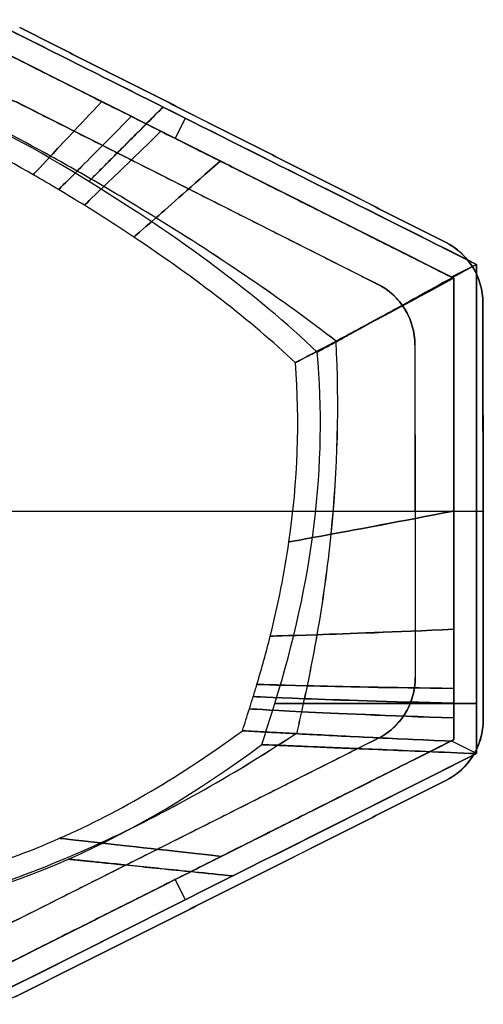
# Model space of a CAD drawing. Header units: millimetres. Extents: x -488 to 485, y -233 to 203.
# Tile 5 of 5: x 281 to 485, y -233 to 202. Entities that reach past the tile are written whole.
import ezdxf

# ---------------------------------------------------------------- set-up
doc = ezdxf.new("R2010")
doc.units = ezdxf.units.MM
doc.layers.add('Petronio con tappo', color=18, linetype='Continuous', true_color=0x000000)

msp = doc.modelspace()

# ---------------------------------------------------------------- linework, layer by layer
at = {"layer": 'Petronio con tappo', "color": 153, "true_color": 0x80a2b4}
for p, q in [((267.44, 201.93, 4.27), (482.44, 93.98, 4.27)), ((267.44, 201.93, 464.27), (482.44, 93.98, 464.27)), ((472.44, 87.81, 3.43), (267.44, 190.74, 3.43)), ((472.44, 87.81, 465.14), (267.44, 190.74, 465.14)), ((349.53, 149.52, 469.27), (354.02, 158.46, 469.27)), ((374.94, 147.96, 9.27), (374.94, 147.96, -0.73)), ((374.94, 147.96, 469.27), (374.94, 147.96, 459.27)), ((369.94, 139.28, 7.31), (369.94, 139.28, -0.73)), ((369.94, 139.28, 469.27), (369.94, 139.28, 461.29)), ((482.44, 93.98, -0.73), (471.3, 88.39, -0.73)), ((482.44, -121.92, 4.27), (482.44, 93.98, 4.27)), ((482.44, -121.92, 464.27), (482.44, 93.98, 464.27)), ((472.44, 87.81, 2.91), (472.44, -115.76, 2.91)), ((472.44, 87.81, 465.68), (472.44, -115.76, 465.68)), ((472.44, -13.97, -0.73), (472.44, -13.97, 6.38)), ((472.44, -13.97, 462.25), (472.44, -13.97, 469.27)), ((482.44, -13.97, 9.27), (482.44, -13.97, -0.73)), ((482.44, -13.97, 459.27), (482.44, -13.97, 469.27)), ((267.44, -218.69, 3.54), (472.44, -115.76, 3.54)), ((267.44, -218.69, 465.03), (472.44, -115.76, 465.03)), ((482.44, -121.92, 469.27), (471.3, -116.33, 469.27)), ((482.44, -121.92, 4.27), (267.44, -229.88, 4.27)), ((482.44, -121.92, 464.27), (267.44, -229.88, 464.27)), ((369.94, -167.22, 7.6), (369.94, -167.22, -0.73)), ((369.94, -167.22, 469.27), (369.94, -167.22, 461)), ((354.02, -186.4, -0.73), (349.53, -177.47, -0.73)), ((374.94, -175.9, 9.27), (374.94, -175.9, -0.73)), ((374.94, -175.9, 469.27), (374.94, -175.9, 459.27))]:
    msp.add_line(p, q, dxfattribs=at)
at = {"layer": 'Petronio con tappo'}
for p, q in [((280.95, 164.88, 462.77), (438.8, 85.27, 462.71)), ((359.87, 125.07, 456.24), (359.88, 125.07, 469.24)), ((455.29, 58.51, 462.71), (455.42, -88.48, 462.71)), ((49.53, -14.89, 478.36), (485.36, -14.89, 478.19)), ((79.52, -14.9, 456.35), (455.35, -14.9, 456.21)), ((455.35, -14.98, 456.21), (455.36, -14.98, 469.21)), ((455.36, -14.89, 469.21), (485.36, -14.89, 469.19)), ((438.9, -115.31, 462.71), (280.95, -194.7, 462.77)), ((359.92, -155, 456.24), (359.93, -155, 469.24))]:
    msp.add_line(p, q, dxfattribs=at)
at = {"layer": 'Petronio con tappo', "extrusion": (0.000384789, 2.71051e-20, 1)}
msp.add_arc((267.26, 138.09, 456.38), 30, 63.2347, 116.8019, dxfattribs=at)
at = {"layer": 'Petronio con tappo', "extrusion": (-0.000384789, -2.71051e-20, -1)}
for centre, start, end in [((-267.26, 138.09, -469.38), 63.1981, 116.7653), ((-425.25, -88.51, -469.38), 179.9468, 243.3141), ((-455.26, -106.99, -478.38), 179.9468, 243.3141), ((-267.29, -201.47, -478.38), 243.3141, 296.7148)]:
    msp.add_arc(centre, 30, start, end, dxfattribs=at)
at = {"layer": 'Petronio con tappo', "extrusion": (0.000384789, 0, 1)}
for centre, start, end in [((455.09, 76.96, 469.38), 0.0532, 63.2347), ((425.11, 58.48, 456.38), 0.0532, 63.2347), ((425.25, -88.51, 456.38), 296.6859, 0.0532), ((455.26, -106.99, 469.38), 296.6859, 0.0532), ((267.3, -167.89, 456.38), 243.2852, 296.6859)]:
    msp.add_arc(centre, 30, start, end, dxfattribs=at)
at = {"layer": 'Petronio con tappo', "extrusion": (-0.000384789, 0, -1)}
msp.add_arc((-455.09, 76.96, -478.38), 30, 116.7653, 179.9468, dxfattribs=at)
at = {"layer": 'Petronio con tappo', "extrusion": (-0.000384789, 5.29396e-23, -1)}
msp.add_arc((-425.11, 58.48, -469.38), 30, 116.7653, 179.9468, dxfattribs=at)
at = {"layer": 'Petronio con tappo', "extrusion": (-0.000384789, 2.71051e-20, -1)}
msp.add_arc((-267.3, -167.89, -469.38), 30, 243.3141, 296.7148, dxfattribs=at)
at = {"layer": 'Petronio con tappo', "color": 153, "true_color": 0x80a2b4}
for points, knots in [([(267.44, 201.93, -0.73), (293.03, 189.09, -0.73), (318.61, 176.24, -0.73), (390.28, 140.26, -0.73), (436.36, 117.12, -0.73), (482.44, 93.98, -0.73)], [0, 0, 0, 0, 85.886039, 85.886039, 240.578844, 240.578844, 240.578844, 240.578844]), ([(482.44, 93.98, 469.27), (436.36, 117.12, 469.27), (390.28, 140.26, 469.27), (318.61, 176.24, 469.27), (293.03, 189.09, 469.27), (267.44, 201.93, 469.27)], [0, 0, 0, 0, 154.692805, 154.692805, 240.578844, 240.578844, 240.578844, 240.578844]), ([(267.44, 201.93, 9.27), (293.03, 189.09, 9.27), (318.61, 176.24, 9.27), (390.28, 140.26, 9.27), (436.36, 117.12, 9.27), (482.44, 93.98, 9.27)], [0, 0, 0, 0, 85.886039, 85.886039, 240.578844, 240.578844, 240.578844, 240.578844]), ([(267.44, 201.93, 459.27), (293.03, 189.09, 459.27), (318.61, 176.24, 459.27), (390.28, 140.26, 459.27), (436.36, 117.12, 459.27), (482.44, 93.98, 459.27)], [-1, -1, -1, -1, -0.643003, -0.643003, 0, 0, 0, 0]), ([(412.19, 55.21, 236.04), (385.55, 80.74, 236.04), (352.02, 105.51, 236.04), (288.93, 144.46, 236.04), (267.05, 156.29, 236.04), (245.63, 166.03, 236.04)], [0, 0, 0, 0, 0.643003, 0.643003, 1, 1, 1, 1]), ([(317.11, 165.8, 7.48), (307.15, 155.13, 45.49), (299.63, 147.11, 83.42), (294.59, 141.73, 121.24), (289.47, 136.27, 159.62), (286.9, 133.54, 197.9), (286.9, 133.54, 236.04), (286.9, 133.54, 274.18), (289.47, 136.27, 312.17), (294.59, 141.73, 349.98), (299.63, 147.11, 387.21), (307.15, 155.14, 424.26), (317.11, 165.81, 461.12)], [1.816557, 1.816557, 1.816557, 1.816557, 124.465766, 124.465766, 124.465766, 248.931532, 248.931532, 248.931532, 373.397298, 373.397298, 373.397298, 495.941856, 495.941856, 495.941856, 495.941856]), ([(420.51, 60.07, 351.18), (396.93, 78.31, 350.74), (370.46, 96.36, 350.43), (341.02, 114.5, 350.23), (333.56, 119.1, 350.17), (325.92, 123.7, 350.13), (318.07, 128.32, 350.09), (314.15, 130.62, 350.07), (310.2, 132.92, 350.05), (306.29, 135.16, 350.03), (302.37, 137.39, 350.01), (298.47, 139.58, 350), (294.59, 141.73, 349.98), (279.54, 150.04, 349.93), (264.7, 157.68, 349.91), (250.04, 164.63, 349.93)], [1.568016, 1.568016, 1.568016, 1.568016, 117.235397, 117.235397, 117.235397, 146.544246, 146.544246, 146.544246, 161.198671, 161.198671, 161.198671, 175.853095, 175.853095, 175.853095, 232.608754, 232.608754, 232.608754, 232.608754]), ([(420.49, 60.07, 120.06), (396.92, 78.3, 120.5), (370.46, 96.36, 120.8), (341.02, 114.5, 121), (333.56, 119.1, 121.05), (325.91, 123.7, 121.1), (318.07, 128.31, 121.14), (314.15, 130.62, 121.16), (310.2, 132.92, 121.18), (306.29, 135.15, 121.2), (302.37, 137.39, 121.21), (298.47, 139.58, 121.23), (294.59, 141.73, 121.24), (279.55, 150.03, 121.29), (264.73, 157.65, 121.31), (250.09, 164.6, 121.29)], [1.576362, 1.576362, 1.576362, 1.576362, 117.235397, 117.235397, 117.235397, 146.544246, 146.544246, 146.544246, 161.198671, 161.198671, 161.198671, 175.853095, 175.853095, 175.853095, 232.544416, 232.544416, 232.544416, 232.544416]), ([(330.19, 159.24, 7.45), (319.62, 148.56, 45.45), (311.64, 140.53, 83.37), (306.29, 135.15, 121.2), (300.85, 129.69, 159.59), (298.12, 126.96, 197.89), (298.12, 126.96, 236.04), (298.12, 126.96, 274.19), (300.85, 129.69, 312.21), (306.29, 135.16, 350.03), (311.64, 140.54, 387.26), (319.62, 148.57, 424.31), (330.18, 159.25, 461.15)], [1.84413, 1.84413, 1.84413, 1.84413, 124.465766, 124.465766, 124.465766, 248.931532, 248.931532, 248.931532, 373.397298, 373.397298, 373.397298, 495.913044, 495.913044, 495.913044, 495.913044]), ([(402.55, 50.58, 236.04), (382.76, 69.17, 236.04), (359.03, 87.52, 236.04), (331.29, 105.98, 236.04), (324.27, 110.65, 236.04), (317, 115.33, 236.04), (309.46, 120.02, 236.04), (305.69, 122.37, 236.04), (301.89, 124.7, 236.04), (298.12, 126.96, 236.04), (294.36, 129.21, 236.04), (290.62, 131.4, 236.04), (286.9, 133.54, 236.04), (272.37, 141.86, 236.04), (258.12, 149.25, 236.04), (244.12, 155.72, 236.04)], [1.416052, 1.416052, 1.416052, 1.416052, 117.235397, 117.235397, 117.235397, 146.544246, 146.544246, 146.544246, 161.198671, 161.198671, 161.198671, 175.853095, 175.853095, 175.853095, 233.050664, 233.050664, 233.050664, 233.050664]), ([(343.26, 152.68, 7.4), (332.13, 141.88, 45.39), (323.72, 133.75, 83.31), (318.07, 128.31, 121.14), (312.34, 122.79, 159.55), (309.46, 120.02, 197.86), (309.46, 120.02, 236.04), (309.46, 120.02, 274.21), (312.34, 122.79, 312.25), (318.07, 128.32, 350.09), (323.72, 133.76, 387.32), (332.12, 141.88, 424.37), (343.25, 152.68, 461.2)], [1.879275, 1.879275, 1.879275, 1.879275, 124.465766, 124.465766, 124.465766, 248.931532, 248.931532, 248.931532, 373.397298, 373.397298, 373.397298, 495.876372, 495.876372, 495.876372, 495.876372]), ([(369.39, 139.56, 7.29), (356.87, 128.44, 45.26), (347.39, 120.09, 83.17), (341.02, 114.5, 121), (334.55, 108.82, 159.45), (331.29, 105.98, 197.81), (331.29, 105.98, 236.04), (331.29, 105.98, 274.27), (334.55, 108.82, 312.35), (341.02, 114.5, 350.23), (347.39, 120.1, 387.47), (356.87, 128.45, 424.51), (369.38, 139.56, 461.32)], [1.969544, 1.969544, 1.969544, 1.969544, 124.465766, 124.465766, 124.465766, 248.931532, 248.931532, 248.931532, 373.397298, 373.397298, 373.397298, 495.782385, 495.782385, 495.782385, 495.782385]), ([(482.44, 93.98, -0.73), (482.44, 29.37, -0.73), (482.44, -35.25, -0.73), (482.44, -107.21, -0.73), (482.44, -114.57, -0.73), (482.44, -121.92, -0.73)], [0, 0, 0, 0, 193.838168, 193.838168, 215.904259, 215.904259, 215.904259, 215.904259]), ([(482.44, -121.92, 469.27), (482.44, -114.57, 469.27), (482.44, -107.21, 469.27), (482.44, -35.25, 469.27), (482.44, 29.37, 469.27), (482.44, 93.98, 469.27)], [0, 0, 0, 0, 22.066091, 22.066091, 215.904259, 215.904259, 215.904259, 215.904259]), ([(482.44, 93.98, 9.27), (482.44, 29.37, 9.27), (482.44, -35.25, 9.27), (482.44, -107.21, 9.27), (482.44, -114.57, 9.27), (482.44, -121.92, 9.27)], [0, 0, 0, 0, 193.838168, 193.838168, 215.904259, 215.904259, 215.904259, 215.904259]), ([(482.44, 93.98, 459.27), (482.44, 29.37, 459.27), (482.44, -35.25, 459.27), (482.44, -107.21, 459.27), (482.44, -114.57, 459.27), (482.44, -121.92, 459.27)], [-1, -1, -1, -1, -0.102203, -0.102203, 0, 0, 0, 0]), ([(472.33, 87.87, 461.98), (461.9, 82.23, 445.25), (452.31, 77.07, 427.97), (439.47, 70.18, 401.05), (435.44, 68.03, 391.91), (427.98, 64.04, 373.25), (424.52, 62.2, 363.7), (415.24, 57.27, 334.83), (410.48, 54.76, 315.26), (404.1, 51.39, 275.41), (402.46, 50.53, 255.11), (402.63, 50.63, 213.86), (404.43, 51.57, 193.56), (409.44, 54.21, 163.56), (411.5, 55.3, 153.63), (416.34, 57.86, 133.92), (419.15, 59.35, 124.09), (434.72, 67.63, 75.91), (451.97, 76.86, 40.31), (472.34, 87.86, 6.64)], [0, 0, 0, 0, 61.304308, 61.304308, 91.956462, 91.956462, 122.608615, 122.608615, 183.912923, 183.912923, 245.217231, 245.217231, 306.521538, 306.521538, 337.173692, 337.173692, 367.825846, 367.825846, 490.434461, 490.434461, 490.434461, 490.434461]), ([(403.23, -113.14, 119.34), (403.94, -109.92, 119.38), (404.66, -106.69, 119.42), (405.38, -103.42, 119.46), (405.8, -101.52, 119.48), (406.22, -99.59, 119.5), (406.63, -97.69, 119.52), (407.05, -95.8, 119.54), (407.45, -93.9, 119.56), (407.85, -92.01, 119.58), (409.43, -84.45, 119.67), (410.88, -76.93, 119.74), (412.19, -69.46, 119.81), (414.8, -54.51, 119.94), (416.84, -39.74, 120.05), (418.33, -25.12, 120.12), (421.25, 3.73, 120.25), (421.97, 32.03, 120.24), (420.49, 60.06, 120.08)], [1.829271, 1.829271, 1.829271, 1.829271, 13.09987, 13.09987, 13.09987, 19.649805, 19.649805, 19.649805, 26.19974, 26.19974, 26.19974, 52.39948, 52.39948, 52.39948, 104.798961, 104.798961, 104.798961, 208.127382, 208.127382, 208.127382, 208.127382]), ([(403.25, -113.15, 351.91), (403.96, -109.93, 351.87), (404.68, -106.69, 351.83), (405.4, -103.42, 351.79), (405.81, -101.52, 351.77), (406.24, -99.59, 351.74), (406.65, -97.7, 351.72), (407.06, -95.8, 351.7), (407.47, -93.91, 351.68), (407.87, -92.01, 351.66), (409.45, -84.45, 351.58), (410.9, -76.93, 351.5), (412.2, -69.46, 351.44), (414.81, -54.51, 351.3), (416.86, -39.75, 351.19), (418.34, -25.12, 351.12), (421.26, 3.73, 350.99), (421.99, 32.03, 351), (420.5, 60.07, 351.16)], [1.822682, 1.822682, 1.822682, 1.822682, 13.09987, 13.09987, 13.09987, 19.649805, 19.649805, 19.649805, 26.19974, 26.19974, 26.19974, 52.39948, 52.39948, 52.39948, 104.798961, 104.798961, 104.798961, 208.135155, 208.135155, 208.135155, 208.135155]), ([(387.72, -117.96, 236.04), (389.64, -112.07, 236.04), (391.55, -106.04, 236.04), (410.36, -45.59, 236.04), (416.69, 5.41, 236.04), (412.19, 55.21, 236.04)], [0, 0, 0, 0, 0.102203, 0.102203, 1, 1, 1, 1]), ([(379.2, -111.83, 236.04), (380.22, -108.66, 236.04), (381.24, -105.44, 236.04), (382.27, -102.19, 236.04), (382.83, -100.39, 236.04), (383.41, -98.56, 236.04), (383.97, -96.76, 236.04), (384.53, -94.96, 236.04), (385.07, -93.17, 236.04), (385.61, -91.37, 236.04), (387.75, -84.21, 236.04), (389.7, -77.11, 236.04), (391.46, -70.07, 236.04), (394.98, -55.99, 236.04), (397.73, -42.15, 236.04), (399.72, -28.5, 236.04), (403.65, -1.52, 236.04), (404.59, 24.71, 236.04), (402.55, 50.58, 236.04)], [1.242676, 1.242676, 1.242676, 1.242676, 13.09987, 13.09987, 13.09987, 19.649805, 19.649805, 19.649805, 26.19974, 26.19974, 26.19974, 52.39948, 52.39948, 52.39948, 104.798961, 104.798961, 104.798961, 208.355241, 208.355241, 208.355241, 208.355241]), ([(472.44, -14.86, 6.37), (448.53, -19.5, 44.3), (430.46, -22.88, 82.22), (418.33, -25.12, 120.12), (405.93, -27.4, 158.83), (399.72, -28.5, 197.5), (399.72, -28.5, 236.04), (399.72, -28.5, 274.57), (405.93, -27.4, 312.97), (418.34, -25.12, 351.12), (430.47, -22.89, 388.43), (448.54, -19.51, 425.49), (472.44, -14.88, 462.25)], [2.734343, 2.734343, 2.734343, 2.734343, 128.582317, 128.582317, 128.582317, 257.164634, 257.164634, 257.164634, 385.746951, 385.746951, 385.746951, 511.46174, 511.46174, 511.46174, 511.46174]), ([(472.44, -67.04, 6.1), (445.81, -68.28, 43.97), (425.69, -69.02, 81.88), (412.19, -69.46, 119.81), (398.37, -69.91, 158.6), (391.46, -70.07, 197.39), (391.46, -70.07, 236.04), (391.46, -70.07, 274.69), (398.37, -69.91, 313.2), (412.2, -69.46, 351.44), (425.71, -69.02, 388.77), (445.82, -68.29, 425.82), (472.44, -67.05, 462.53)], [2.898902, 2.898902, 2.898902, 2.898902, 128.582317, 128.582317, 128.582317, 257.164634, 257.164634, 257.164634, 385.746951, 385.746951, 385.746951, 511.296466, 511.296466, 511.296466, 511.296466]), ([(472.44, -93.13, 5.91), (443.89, -92.83, 43.73), (422.33, -92.38, 81.64), (407.85, -92.01, 119.58), (393.02, -91.63, 158.43), (385.61, -91.37, 197.31), (385.61, -91.37, 236.04), (385.61, -91.37, 274.77), (393.02, -91.64, 313.37), (407.87, -92.01, 351.66), (422.35, -92.38, 389.02), (443.91, -92.84, 426.06), (472.44, -93.13, 462.72)], [2.994171, 2.994171, 2.994171, 2.994171, 128.582317, 128.582317, 128.582317, 257.164634, 257.164634, 257.164634, 385.746951, 385.746951, 385.746951, 511.201708, 511.201708, 511.201708, 511.201708]), ([(472.44, -99.66, 5.86), (443.36, -98.99, 43.67), (421.39, -98.25, 81.57), (406.63, -97.69, 119.52), (391.52, -97.12, 158.39), (383.97, -96.76, 197.28), (383.97, -96.76, 236.04), (383.97, -96.76, 274.8), (391.52, -97.12, 313.42), (406.65, -97.7, 351.72), (421.41, -98.26, 389.08), (443.38, -99, 426.12), (472.44, -99.65, 462.77)], [3.017677, 3.017677, 3.017677, 3.017677, 128.582317, 128.582317, 128.582317, 257.164634, 257.164634, 257.164634, 385.746951, 385.746951, 385.746951, 511.178469, 511.178469, 511.178469, 511.178469]), ([(472.44, -106.18, 5.81), (442.81, -105.17, 43.61), (420.42, -104.16, 81.5), (405.38, -103.42, 119.46), (389.97, -102.65, 158.33), (382.27, -102.19, 197.25), (382.27, -102.19, 236.04), (382.27, -102.19, 274.83), (389.97, -102.65, 313.48), (405.4, -103.42, 351.79), (420.44, -104.17, 389.16), (442.83, -105.18, 426.18), (472.44, -106.18, 462.83)], [3.040752, 3.040752, 3.040752, 3.040752, 128.582317, 128.582317, 128.582317, 257.164634, 257.164634, 257.164634, 385.746951, 385.746951, 385.746951, 511.155725, 511.155725, 511.155725, 511.155725]), ([(216.1, -183.64, 236.04), (244.2, -179.3, 236.04), (271.48, -171.22, 236.04), (298.49, -159.3, 236.04), (325.51, -147.38, 236.04), (352.26, -131.6, 236.04), (379.2, -111.83, 236.04)], [1.397416, 1.397416, 1.397416, 1.397416, 117.848856, 117.848856, 117.848856, 234.30029, 234.30029, 234.30029, 234.30029]), ([(471.05, -116.46, 461.23), (457.96, -115.86, 445.38), (445.8, -115.29, 428.93), (423.82, -114.22, 394.52), (413.99, -113.71, 376.56), (401.53, -113.06, 348.14), (397.77, -112.86, 338.42), (391.13, -112.49, 318.39), (388.3, -112.34, 308.21), (381.51, -111.96, 277.51), (379.16, -111.82, 256.69), (379.24, -111.83, 214.33), (381.66, -111.97, 193.63), (388.4, -112.34, 163.18), (391.17, -112.49, 153.14), (397.68, -112.85, 133.24), (401.45, -113.05, 123.34), (413.92, -113.7, 94.39), (423.76, -114.2, 76.02), (445.8, -115.26, 40.7), (457.99, -115.83, 23.76), (471.11, -116.42, 7.38)], [-500.11969, -500.11969, -500.11969, -500.11969, -437.604729, -437.604729, -375.089768, -375.089768, -343.832287, -343.832287, -312.574806, -312.574806, -250.059845, -250.059845, -187.544884, -187.544884, -156.287403, -156.287403, -125.029923, -125.029923, -62.514961, -62.514961, 0, 0, 0, 0]), ([(229.05, -192.54, 121.09), (258.68, -184.92, 121.43), (287.72, -174.55, 121.56), (316.55, -161.33, 121.49), (345.34, -148.12, 121.41), (373.91, -132.07, 121.14), (402.64, -113.12, 120.74)], [2.032337, 2.032337, 2.032337, 2.032337, 117.848856, 117.848856, 117.848856, 233.493814, 233.493814, 233.493814, 233.493814]), ([(229.05, -192.55, 350.14), (258.68, -184.93, 349.79), (287.72, -174.55, 349.66), (316.55, -161.33, 349.73), (345.34, -148.13, 349.81), (373.92, -132.08, 350.09), (402.64, -113.13, 350.49)], [2.024087, 2.024087, 2.024087, 2.024087, 117.848856, 117.848856, 117.848856, 233.492534, 233.492534, 233.492534, 233.492534]), ([(369.86, -167.27, 7.61), (346.19, -164.64, 45.7), (328.43, -162.66, 83.67), (316.55, -161.33, 121.49), (304.5, -159.98, 159.83), (298.49, -159.3, 198.01), (298.49, -159.3, 236.04), (298.49, -159.3, 274.07), (304.5, -159.98, 311.97), (316.55, -161.33, 349.73), (328.43, -162.66, 386.96), (346.17, -164.65, 424.05), (369.81, -167.29, 460.99)], [1.728781, 1.728781, 1.728781, 1.728781, 127.368556, 127.368556, 127.368556, 254.737113, 254.737113, 254.737113, 382.105669, 382.105669, 382.105669, 507.645094, 507.645094, 507.645094, 507.645094])]:
    msp.add_open_spline(points, degree=3, knots=knots, dxfattribs=at)
at = {"layer": 'Petronio con tappo'}
for points in [[(468.78, 103.74, 469.2), (374.86, 151.11, 469.24), (280.94, 198.49, 469.27)], [(280.95, 198.49, 478.27), (374.87, 151.11, 478.24), (468.79, 103.74, 478.2)], [(468.78, 103.74, 473.7), (374.86, 151.11, 473.74), (280.95, 198.49, 473.77)], [(280.95, 164.88, 456.27), (359.87, 125.07, 456.24), (438.79, 85.27, 456.21)], [(280.95, 164.88, 469.27), (359.88, 125.07, 469.24), (438.8, 85.27, 469.21)], [(280.95, 164.88, 469.27), (280.95, 164.88, 462.77), (280.95, 164.88, 456.27)], [(374.86, 151.11, 469.24), (374.86, 151.11, 473.74), (374.87, 151.11, 478.24)], [(468.79, 103.74, 478.2), (468.78, 103.74, 473.7), (468.78, 103.74, 469.2)], [(475.57, 99.06, 478.2), (475.57, 99.06, 473.7), (475.56, 99.06, 469.2)], [(480.82, 92.7, 478.2), (480.81, 92.7, 473.7), (480.81, 92.7, 469.2)], [(438.79, 85.27, 456.21), (438.8, 85.27, 462.71), (438.8, 85.27, 469.21)], [(484.14, 85.15, 478.2), (484.13, 85.15, 473.7), (484.13, 85.15, 469.2)], [(445.58, 80.58, 456.21), (445.58, 80.58, 462.71), (445.58, 80.58, 469.21)], [(450.82, 74.22, 456.21), (450.83, 74.22, 462.71), (450.83, 74.22, 469.21)], [(485.44, -106.97, 469.19), (485.36, -14.99, 469.19), (485.27, 76.99, 469.19)], [(485.27, 76.99, 469.19), (485.27, 76.99, 473.69), (485.28, 76.99, 478.19)], [(485.45, -106.97, 473.69), (485.36, -14.99, 473.69), (485.27, 76.99, 473.69)], [(485.28, 76.99, 478.19), (485.36, -14.99, 478.19), (485.45, -106.97, 478.19)], [(454.14, 66.67, 456.21), (454.15, 66.67, 462.71), (454.15, 66.67, 469.21)], [(455.28, 58.51, 456.21), (455.35, -14.98, 456.21), (455.42, -88.48, 456.21)], [(455.29, 58.51, 469.21), (455.29, 58.51, 462.71), (455.28, 58.51, 456.21)], [(455.29, 58.51, 469.21), (455.36, -14.98, 469.21), (455.43, -88.48, 469.21)], [(485.36, -14.99, 469.19), (485.36, -14.99, 473.69), (485.36, -14.99, 478.19)], [(455.42, -88.48, 456.21), (455.42, -88.48, 462.71), (455.43, -88.48, 469.21)], [(454.29, -96.67, 456.21), (454.29, -96.67, 462.71), (454.29, -96.67, 469.21)], [(450.96, -104.24, 456.21), (450.97, -104.24, 462.71), (450.97, -104.24, 469.21)], [(485.44, -106.97, 469.19), (485.45, -106.97, 473.69), (485.45, -106.97, 478.19)], [(445.7, -110.61, 456.21), (445.7, -110.61, 462.71), (445.7, -110.61, 469.21)], [(438.89, -115.31, 456.21), (359.92, -155, 456.24), (280.95, -194.7, 456.27)], [(438.9, -115.31, 469.21), (359.93, -155, 469.24), (280.96, -194.7, 469.27)], [(438.9, -115.31, 469.21), (438.9, -115.31, 462.71), (438.89, -115.31, 456.21)], [(484.32, -115.16, 478.2), (484.31, -115.16, 473.7), (484.31, -115.16, 469.2)], [(480.99, -122.73, 478.2), (480.99, -122.73, 473.7), (480.99, -122.73, 469.2)], [(475.73, -129.1, 478.2), (475.72, -129.1, 473.7), (475.72, -129.1, 469.2)], [(280.95, -228.28, 469.27), (374.93, -181.04, 469.24), (468.92, -133.8, 469.2)], [(468.92, -133.8, 478.2), (374.94, -181.04, 478.24), (280.95, -228.28, 478.27)], [(280.95, -228.28, 473.77), (374.93, -181.04, 473.74), (468.92, -133.8, 473.7)], [(468.92, -133.8, 469.2), (468.92, -133.8, 473.7), (468.92, -133.8, 478.2)], [(374.93, -181.04, 469.24), (374.93, -181.04, 473.74), (374.94, -181.04, 478.24)], [(280.95, -194.7, 456.27), (280.95, -194.7, 462.77), (280.96, -194.7, 469.27)], [(280.95, -228.28, 469.27), (280.95, -228.28, 473.77), (280.95, -228.28, 478.27)]]:
    msp.add_open_spline(points, degree=2, dxfattribs=at)
at = {"layer": 'Petronio con tappo', "color": 153, "true_color": 0x80a2b4, "extrusion": (-0.448718, -0.893673, -9.63215e-13)}
msp.add_open_spline([(472.34, 87.86, 6.64), (404.04, 122.16, 7.2), (335.74, 156.45, 7.59), (267.44, 190.74, 7.51)], degree=3, dxfattribs=at)
at = {"layer": 'Petronio con tappo', "color": 153, "true_color": 0x80a2b4}
for points, degree in [([(472.44, 87.81, -0.73), (369.94, 139.28, -0.73), (267.44, 190.74, -0.73)], 2), ([(267.44, 190.74, 469.27), (369.94, 139.28, 469.27), (472.44, 87.81, 469.27)], 2), ([(482.44, 93.98, -0.73), (482.44, 93.98, 4.27), (482.44, 93.98, 9.27)], 2), ([(482.44, 93.98, 469.27), (482.44, 93.98, 464.27), (482.44, 93.98, 459.27)], 2), ([(472.44, -115.76, -0.73), (472.44, -13.97, -0.73), (472.44, 87.81, -0.73)], 2), ([(472.44, 87.81, 6.47), (472.44, 87.81, 2.87), (472.44, 87.81, -0.73)], 2), ([(472.44, 87.81, 462.15), (472.44, 87.81, 465.71), (472.44, 87.81, 469.27)], 2), ([(472.44, 87.81, 469.27), (472.44, -13.97, 469.27), (472.44, -115.76, 469.27)], 2), ([(267.44, -218.69, -0.73), (369.94, -167.22, -0.73), (472.44, -115.76, -0.73)], 2), ([(472.44, -115.76, 469.27), (369.94, -167.22, 469.27), (267.44, -218.69, 469.27)], 2), ([(472.44, -115.76, 5.73), (472.44, -115.76, 2.5), (472.44, -115.76, -0.73)], 2), ([(472.44, -115.76, 469.27), (472.44, -115.76, 466.09), (472.44, -115.76, 462.9)], 2), ([(214.64, -193.97, 236.04), (274.64, -185.26, 236.04), (331.02, -160.09, 236.04), (387.72, -117.96, 236.04)], 3), ([(482.44, -121.92, -0.73), (410.78, -157.91, -0.73), (339.11, -193.89, -0.73), (267.44, -229.88, -0.73)], 3), ([(267.44, -229.88, 469.27), (339.11, -193.89, 469.27), (410.78, -157.91, 469.27), (482.44, -121.92, 469.27)], 3), ([(482.44, -121.92, 9.27), (410.78, -157.91, 9.27), (339.11, -193.89, 9.27), (267.44, -229.88, 9.27)], 3), ([(482.44, -121.92, 459.27), (410.78, -157.91, 459.27), (339.11, -193.89, 459.27), (267.44, -229.88, 459.27)], 3), ([(482.44, -121.92, -0.73), (482.44, -121.92, 4.27), (482.44, -121.92, 9.27)], 2), ([(482.44, -121.92, 459.27), (482.44, -121.92, 464.27), (482.44, -121.92, 469.27)], 2)]:
    msp.add_open_spline(points, degree=degree, dxfattribs=at)
at = {"layer": 'Petronio con tappo', "color": 153, "true_color": 0x80a2b4, "extrusion": (0.448718, 0.893673, 4.56894e-12)}
msp.add_open_spline([(472.33, 87.87, 461.98), (404.04, 122.16, 461.41), (335.74, 156.45, 461.01), (267.44, 190.74, 461.09)], degree=3, dxfattribs=at)
at = {"layer": 'Petronio con tappo', "extrusion": (0.000384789, 4.5814e-14, 1)}
msp.add_open_spline([(280.95, 164.88, 462.77), (278.86, 165.93, 462.77), (276.65, 166.74, 462.78), (272.11, 167.82, 462.78), (269.77, 168.1, 462.78), (265.09, 168.09, 462.78), (262.76, 167.82, 462.78), (258.21, 166.73, 462.78), (256, 165.93, 462.78), (253.91, 164.87, 462.78)], degree=3, knots=[0, 0, 0, 0, 7.027865, 7.027865, 14.055731, 14.055731, 21.083596, 21.083596, 28.111462, 28.111462, 28.111462, 28.111462], dxfattribs=at)
at = {"layer": 'Petronio con tappo', "color": 153, "true_color": 0x80a2b4, "extrusion": (0.708149, -0.706063, 3.13767e-13)}
msp.add_open_spline([(344.2, 163.39, 459.27), (278.71, 97.71, 237.8), (344.2, 163.39, 9.27)], degree=2, dxfattribs=at)
at = {"layer": 'Petronio con tappo', "extrusion": (-0.000384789, 3.62063e-15, -1)}
msp.add_open_spline([(468.78, 103.74, 473.7), (471.25, 102.5, 473.7), (473.53, 100.92, 473.7), (477.6, 97.19, 473.7), (479.37, 95.04, 473.7), (482.26, 90.35, 473.7), (483.38, 87.8, 473.7), (484.89, 82.5, 473.69), (485.27, 79.74, 473.69), (485.27, 76.99, 473.69)], degree=3, knots=[0, 0, 0, 0, 8.296573, 8.296573, 16.593146, 16.593146, 24.889719, 24.889719, 33.186292, 33.186292, 33.186292, 33.186292], dxfattribs=at)
at = {"layer": 'Petronio con tappo', "color": 153, "true_color": 0x80a2b4, "extrusion": (0.483138, -0.875544, 6.06324e-13)}
msp.add_open_spline([(482.44, 93.98, 9.27), (341.93, 16.45, 237.8), (482.44, 93.98, 459.27)], degree=2, dxfattribs=at)
at = {"layer": 'Petronio con tappo', "color": 153, "true_color": 0x80a2b4, "extrusion": (-0.448718, -0.893673, 3.20944e-08)}
msp.add_open_spline([(472.44, 87.81, 462.15), (472.41, 87.83, 462.1), (472.37, 87.85, 462.04), (472.33, 87.87, 461.98)], degree=3, dxfattribs=at)
at = {"layer": 'Petronio con tappo', "color": 153, "true_color": 0x80a2b4, "extrusion": (-0.448718, -0.893673, 1.0554e-07)}
msp.add_open_spline([(472.44, 87.81, 6.47), (472.41, 87.83, 6.53), (472.37, 87.85, 6.58), (472.34, 87.86, 6.64)], degree=3, dxfattribs=at)
at = {"layer": 'Petronio con tappo', "color": 153, "true_color": 0x80a2b4, "extrusion": (1, 1.76843e-12, 7.16847e-14)}
msp.add_open_spline([(472.44, -115.76, 5.73), (472.44, -81.83, 5.99), (472.44, -47.9, 6.24), (472.44, 19.96, 6.51), (472.44, 53.88, 6.54), (472.44, 87.81, 6.47)], degree=3, knots=[0, 0, 0, 0, 101.784679, 101.784679, 203.569358, 203.569358, 203.569358, 203.569358], dxfattribs=at)
at = {"layer": 'Petronio con tappo', "color": 153, "true_color": 0x80a2b4, "extrusion": (-1, -1.76145e-12, -1.2743e-11)}
msp.add_open_spline([(472.44, -115.76, 462.9), (472.44, -81.83, 462.64), (472.44, -47.9, 462.38), (472.44, 19.96, 462.12), (472.44, 53.88, 462.08), (472.44, 87.81, 462.15)], degree=3, knots=[-203.569432, -203.569432, -203.569432, -203.569432, -101.784716, -101.784716, 0, 0, 0, 0], dxfattribs=at)
at = {"layer": 'Petronio con tappo', "extrusion": (-0.000384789, 6.01668e-15, -1)}
msp.add_open_spline([(455.29, 58.51, 462.71), (455.28, 61.27, 462.71), (454.9, 64.02, 462.71), (453.39, 69.33, 462.71), (452.27, 71.87, 462.71), (449.38, 76.57, 462.71), (447.61, 78.71, 462.71), (443.55, 82.44, 462.71), (441.26, 84.03, 462.71), (438.8, 85.27, 462.71)], degree=3, knots=[0, 0, 0, 0, 8.296573, 8.296573, 16.593146, 16.593146, 24.889719, 24.889719, 33.186292, 33.186292, 33.186292, 33.186292], dxfattribs=at)
at = {"layer": 'Petronio con tappo', "extrusion": (-0.000384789, 5.38246e-15, -1)}
msp.add_open_spline([(438.9, -115.31, 462.71), (441.37, -114.07, 462.71), (443.66, -112.48, 462.71), (447.74, -108.75, 462.71), (449.52, -106.59, 462.71), (452.42, -101.88, 462.71), (453.54, -99.33, 462.71), (455.04, -94.01, 462.71), (455.43, -91.24, 462.71), (455.42, -88.48, 462.71)], degree=3, knots=[0, 0, 0, 0, 8.321128, 8.321128, 16.642257, 16.642257, 24.963385, 24.963385, 33.284513, 33.284513, 33.284513, 33.284513], dxfattribs=at)
at = {"layer": 'Petronio con tappo', "color": 153, "true_color": 0x80a2b4, "extrusion": (7.31152e-12, -1, 1.00891e-12)}
msp.add_open_spline([(482.44, -99.86, 459.27), (304.51, -99.86, 237.8), (482.44, -99.86, 9.27)], degree=2, dxfattribs=at)
at = {"layer": 'Petronio con tappo', "extrusion": (-0.000384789, -7.15245e-16, -1)}
msp.add_open_spline([(485.45, -106.97, 473.69), (485.45, -109.73, 473.69), (485.07, -112.5, 473.69), (483.56, -117.82, 473.7), (482.44, -120.37, 473.7), (479.54, -125.08, 473.7), (477.76, -127.23, 473.7), (473.69, -130.97, 473.7), (471.39, -132.56, 473.7), (468.92, -133.8, 473.7)], degree=3, knots=[0, 0, 0, 0, 8.321128, 8.321128, 16.642257, 16.642257, 24.963385, 24.963385, 33.284513, 33.284513, 33.284513, 33.284513], dxfattribs=at)
at = {"layer": 'Petronio con tappo', "color": 153, "true_color": 0x80a2b4, "extrusion": (0.448718, -0.893673, 2.20511e-12)}
msp.add_open_spline([(267.44, -218.69, 7.02), (335.33, -184.6, 7.67), (403.22, -150.51, 7.8), (471.11, -116.42, 7.38)], degree=3, dxfattribs=at)
at = {"layer": 'Petronio con tappo', "color": 153, "true_color": 0x80a2b4, "extrusion": (-0.448718, 0.893673, 1.00514e-13)}
msp.add_open_spline([(267.44, -218.69, 461.59), (335.31, -184.61, 460.93), (403.18, -150.53, 460.79), (471.05, -116.46, 461.23)], degree=3, dxfattribs=at)
at = {"layer": 'Petronio con tappo', "color": 153, "true_color": 0x80a2b4, "extrusion": (0.448718, -0.893673, 8.11207e-10)}
msp.add_open_spline([(471.05, -116.46, 461.23), (471.51, -116.22, 461.79), (471.98, -115.99, 462.34), (472.44, -115.76, 462.9)], degree=3, dxfattribs=at)
at = {"layer": 'Petronio con tappo', "color": 153, "true_color": 0x80a2b4, "extrusion": (0.448718, -0.893673, 1.55012e-09)}
msp.add_open_spline([(471.11, -116.42, 7.38), (471.56, -116.2, 6.83), (472, -115.98, 6.28), (472.44, -115.76, 5.73)], degree=3, dxfattribs=at)
at = {"layer": 'Petronio con tappo', "color": 153, "true_color": 0x80a2b4, "extrusion": (-0.041793, -0.999126, 1.03345e-12)}
msp.add_open_spline([(482.44, -121.92, 9.27), (293, -114, 237.8), (482.44, -121.92, 459.27)], degree=2, dxfattribs=at)
at = {"layer": 'Petronio con tappo', "color": 153, "true_color": 0x80a2b4, "extrusion": (-0.101524, -0.994833, 1.0631e-12)}
msp.add_open_spline([(374.94, -175.9, 459.27), (229.9, -161.1, 237.8), (374.94, -175.9, 9.27)], degree=2, dxfattribs=at)
at = {"layer": 'Petronio con tappo', "extrusion": (-0.000384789, 1.68867e-14, -1)}
msp.add_open_spline([(253.99, -194.69, 462.78), (256.08, -195.74, 462.78), (258.28, -196.54, 462.78), (262.81, -197.62, 462.78), (265.14, -197.89, 462.78), (269.8, -197.89, 462.78), (272.13, -197.62, 462.78), (276.67, -196.55, 462.78), (278.87, -195.75, 462.77), (280.95, -194.7, 462.77)], degree=3, knots=[0, 0, 0, 0, 7.005912, 7.005912, 14.011824, 14.011824, 21.017736, 21.017736, 28.023648, 28.023648, 28.023648, 28.023648], dxfattribs=at)
at = {"layer": 'Petronio con tappo', "extrusion": (-0.000384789, 1.68941e-14, -1)}
msp.add_open_spline([(280.95, -228.28, 473.77), (278.87, -229.33, 473.77), (276.66, -230.13, 473.78), (272.13, -231.2, 473.78), (269.8, -231.48, 473.78), (265.14, -231.47, 473.78), (262.81, -231.2, 473.78), (258.27, -230.12, 473.78), (256.07, -229.32, 473.78), (253.99, -228.27, 473.78)], degree=3, knots=[0, 0, 0, 0, 7.005912, 7.005912, 14.011824, 14.011824, 21.017736, 21.017736, 28.023648, 28.023648, 28.023648, 28.023648], dxfattribs=at)

doc.saveas('drawing.dxf')
